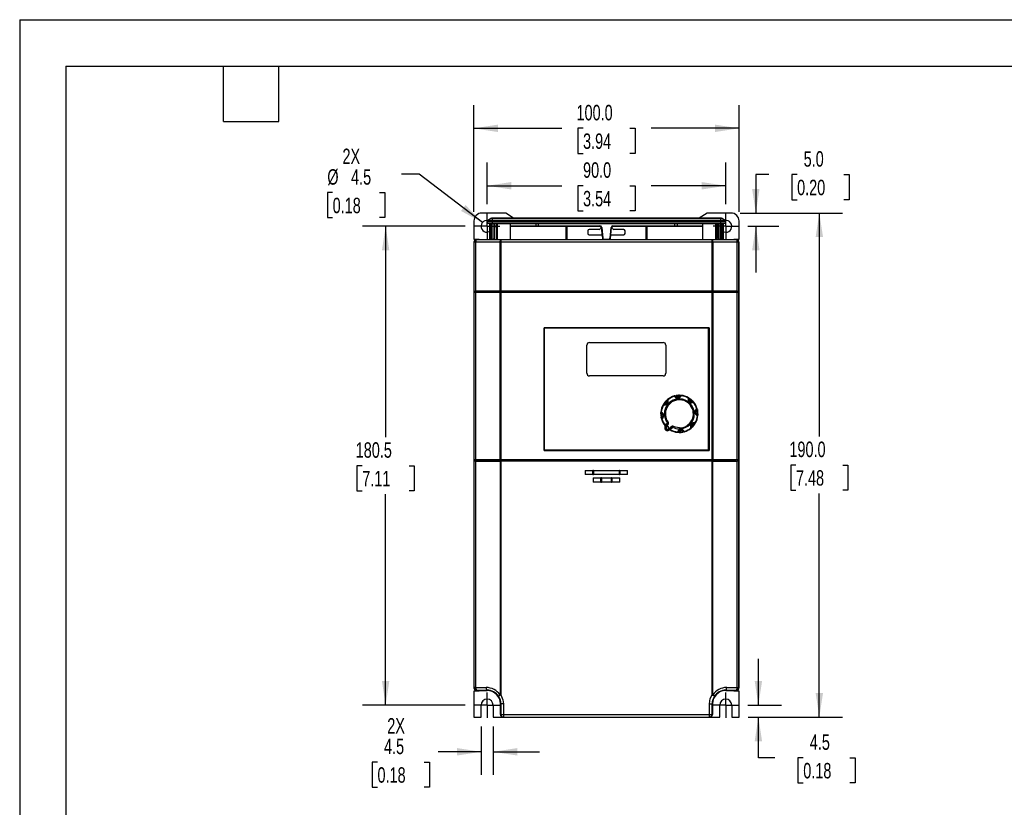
# Model space of a CAD drawing. Header units: millimetres. Extents: x 0 to 768, y 0 to 594.
# Tile 8 of 18: x 0 to 371, y 297 to 594. Entities that reach past the tile are written whole.
import ezdxf

# ---------------------------------------------------------------- set-up
doc = ezdxf.new("R2010")
doc.units = ezdxf.units.MM
doc.header["$LTSCALE"] = 2.75
doc.linetypes.add('CENTERX2', pattern=[20.32, 12.7, -2.54, 2.54, -2.54])
doc.layers.add('CENTER', color=40, linetype='CENTERX2')
doc.layers.add('DIMENSIONS', color=140, linetype='Continuous', lineweight=25)
doc.layers.add('TEXT', color=140, linetype='Continuous', lineweight=25)
doc.styles.add('SLDTEXTSTYLE0', font='TXT', dxfattribs={"width": 0.7})
doc.dimstyles.new('SLDDIMSTYLE0', dxfattribs={"dimtxt": 5.934521, "dimasz": 9.0805, "dimexe": 0, "dimexo": 0.0625, "dimgap": 1.48363, "dimtad": 0, "dimtih": 1, "dimtoh": 1, "dimdec": 1, "dimrnd": 1e-09, "dimzin": 4, "dimdsep": 46, "dimtxsty": 'SLDTEXTSTYLE0', "dimsah": 1, "dimcen": 0.09, "dimadec": 0, "dimazin": 1, "dimtfac": 1, "dimtdec": 1, "dimtofl": 0, "dimtmove": 0, "dimatfit": 3, "dimfxl": 0, "dimfrac": 2, "dimtolj": 1, "dimtzin": 12, "dimarcsym": 0})
doc.dimstyles.new('SLDDIMSTYLE1', dxfattribs={"dimtxt": 5.934521, "dimasz": 9.0805, "dimexe": 0, "dimexo": 0.0625, "dimgap": 1.48363, "dimtad": 0, "dimtih": 1, "dimtoh": 1, "dimdec": 1, "dimrnd": 1e-09, "dimzin": 12, "dimdsep": 46, "dimtxsty": 'SLDTEXTSTYLE0', "dimsah": 1, "dimcen": 0.09, "dimadec": 0, "dimazin": 3, "dimtfac": 1, "dimtdec": 1, "dimtofl": 0, "dimtmove": 0, "dimatfit": 3, "dimfxl": 0, "dimfrac": 2, "dimtolj": 1, "dimtzin": 12, "dimarcsym": 0})
doc.dimstyles.new('SLDDIMSTYLE2', dxfattribs={"dimtxt": 5.934521, "dimasz": 9.0805, "dimexe": 0, "dimexo": 0.0625, "dimgap": 1.48363, "dimtad": 0, "dimtih": 1, "dimtoh": 1, "dimdec": 1, "dimrnd": 1e-09, "dimzin": 4, "dimdsep": 46, "dimtxsty": 'SLDTEXTSTYLE0', "dimsah": 1, "dimcen": 0.09, "dimadec": 0, "dimazin": 1, "dimtfac": 1, "dimtdec": 1, "dimtmove": 0, "dimatfit": 0, "dimfxl": 0, "dimfrac": 2, "dimtolj": 1, "dimtzin": 12, "dimarcsym": 0})
doc.dimstyles.new('SLDDIMSTYLE3', dxfattribs={"dimtxt": 5.934521, "dimasz": 9.0805, "dimexe": 0, "dimexo": 0.0625, "dimgap": 1.48363, "dimtad": 0, "dimtih": 1, "dimtoh": 1, "dimdec": 1, "dimrnd": 1e-09, "dimzin": 12, "dimdsep": 46, "dimtxsty": 'SLDTEXTSTYLE0', "dimsah": 1, "dimcen": 0, "dimadec": 0, "dimazin": 3, "dimtfac": 1, "dimtdec": 1, "dimtofl": 0, "dimtmove": 0, "dimatfit": 3, "dimfxl": 0, "dimfrac": 2, "dimtolj": 1, "dimtzin": 12, "dimarcsym": 0})
doc.dimstyles.new('SLDDIMSTYLE4', dxfattribs={"dimtxt": 5.934521, "dimasz": 9.0805, "dimexe": 0, "dimexo": 0.0625, "dimgap": 1.48363, "dimtad": 0, "dimtih": 1, "dimtoh": 1, "dimdec": 1, "dimrnd": 1e-09, "dimzin": 12, "dimdsep": 46, "dimtxsty": 'SLDTEXTSTYLE0', "dimsah": 1, "dimcen": 0.09, "dimadec": 0, "dimazin": 3, "dimtfac": 1, "dimtdec": 1, "dimtmove": 0, "dimatfit": 0, "dimfxl": 0, "dimfrac": 2, "dimtolj": 1, "dimtzin": 12, "dimarcsym": 0})

# ---------------------------------------------------------------- blocks, each defined once
blk = doc.blocks.new('_D_9')
at = {"layer": 'DIMENSIONS'}
for p, q in [((176.34, 524.15), (176.34, 539.87)), ((266.34, 524.15), (266.34, 539.87)), ((176.34, 531.14), (204.48, 531.14)), ((212.52, 531.14), (210.53, 531.14)), ((210.53, 531.14), (210.53, 521.71)), ((230.15, 531.14), (232.15, 531.14)), ((232.15, 531.14), (232.15, 521.71)), ((266.34, 531.14), (238.19, 531.14)), ((210.53, 521.71), (212.52, 521.71)), ((232.15, 521.71), (230.15, 521.71))]:
    blk.add_line(p, q, dxfattribs=at)
for points in [[(176.34, 531.14), (185.42, 529.74), (185.42, 532.54)], [(266.34, 531.14), (257.26, 532.54), (257.26, 529.74)]]:
    blk.add_solid(points, dxfattribs=at)
at = {"layer": 'DIMENSIONS', "char_height": 5.821, "attachment_point": 1, "style": 'SLDTEXTSTYLE0'}
for s, insert in [('90.0', (212.52, 539.97)), ('3.54', (212.52, 529.21))]:
    blk.add_mtext(s, dxfattribs=dict(at, insert=insert))
blk = doc.blocks.new('_D_10')
at = {"layer": 'DIMENSIONS'}
for p, q in [((171.34, 521.36), (171.34, 561.52)), ((271.34, 521.36), (271.34, 561.52)), ((171.34, 552.79), (204.48, 552.79)), ((212.52, 552.79), (210.53, 552.79)), ((210.53, 552.79), (210.53, 543.36)), ((230.15, 552.79), (232.15, 552.79)), ((232.15, 552.79), (232.15, 543.36)), ((271.34, 552.79), (238.19, 552.79)), ((210.53, 543.36), (212.52, 543.36)), ((232.15, 543.36), (230.15, 543.36))]:
    blk.add_line(p, q, dxfattribs=at)
for points in [[(171.34, 552.79), (180.42, 551.39), (180.42, 554.19)], [(271.34, 552.79), (262.26, 554.19), (262.26, 551.39)]]:
    blk.add_solid(points, dxfattribs=at)
at = {"layer": 'DIMENSIONS', "char_height": 5.821, "attachment_point": 1, "style": 'SLDTEXTSTYLE0'}
for s, insert in [('100.0', (210.05, 561.62)), ('3.94', (212.52, 550.86))]:
    blk.add_mtext(s, dxfattribs=dict(at, insert=insert))
blk = doc.blocks.new('_D_11')
at = {"layer": 'DIMENSIONS'}
for p, q in [((150.67, 535.49), (144.05, 535.49)), ((174.55, 517.24), (150.67, 535.49)), ((118.06, 528.55), (116.07, 528.55)), ((116.07, 528.55), (116.07, 519.12)), ((135.7, 528.55), (137.69, 528.55)), ((137.69, 528.55), (137.69, 519.12)), ((116.07, 519.12), (118.06, 519.12)), ((137.69, 519.12), (135.7, 519.12))]:
    blk.add_line(p, q, dxfattribs=at)
blk.add_solid([(174.55, 517.24), (168.18, 523.86), (166.49, 521.64)], dxfattribs=at)
at = {"layer": 'DIMENSIONS', "char_height": 5.821, "attachment_point": 1, "style": 'SLDTEXTSTYLE0'}
for s, insert in [('2X', (121.76, 545.14)), ('%%c', (116.05, 537.38)), ('4.5', (125.01, 537.38)), ('0.18', (118.06, 526.62))]:
    blk.add_mtext(s, dxfattribs=dict(at, insert=insert))
blk = doc.blocks.new('_D_12')
at = {"layer": 'DIMENSIONS'}
for p, q in [((282.56, 535.34), (277.69, 535.34)), ((277.69, 535.34), (277.69, 520.87)), ((293.26, 535.34), (291.27, 535.34)), ((291.27, 535.34), (291.27, 525.9)), ((310.9, 535.34), (312.89, 535.34)), ((312.89, 535.34), (312.89, 525.9)), ((291.27, 525.9), (293.26, 525.9)), ((312.89, 525.9), (310.9, 525.9)), ((271.83, 520.87), (286.42, 520.87)), ((274.62, 515.87), (286.42, 515.87)), ((277.69, 515.87), (277.69, 498.41))]:
    blk.add_line(p, q, dxfattribs=at)
for points in [[(277.69, 520.87), (279.08, 529.95), (276.29, 529.95)], [(277.69, 515.87), (276.29, 506.79), (279.08, 506.79)]]:
    blk.add_solid(points, dxfattribs=at)
at = {"layer": 'DIMENSIONS', "char_height": 5.821, "attachment_point": 1, "style": 'SLDTEXTSTYLE0'}
for s, insert in [('5.0', (295.73, 544.17)), ('0.20', (293.26, 533.41))]:
    blk.add_mtext(s, dxfattribs=dict(at, insert=insert))
blk = doc.blocks.new('_D_13')
at = {"layer": 'DIMENSIONS'}
for p, q in [((168.05, 515.87), (129.31, 515.87)), ((138.05, 515.87), (138.05, 436.38)), ((129.23, 425.62), (127.24, 425.62)), ((127.24, 425.62), (127.24, 416.19)), ((146.86, 425.62), (148.86, 425.62)), ((148.86, 425.62), (148.86, 416.19)), ((127.24, 416.19), (129.23, 416.19)), ((148.86, 416.19), (146.86, 416.19)), ((138.05, 335.37), (138.05, 414.86)), ((168.05, 335.37), (129.31, 335.37))]:
    blk.add_line(p, q, dxfattribs=at)
for points in [[(138.05, 515.87), (136.65, 506.79), (139.44, 506.79)], [(138.05, 335.37), (139.44, 344.45), (136.65, 344.45)]]:
    blk.add_solid(points, dxfattribs=at)
at = {"layer": 'DIMENSIONS', "char_height": 5.821, "attachment_point": 1, "style": 'SLDTEXTSTYLE0'}
for s, insert in [('180.5', (126.76, 434.45)), ('7.11', (129.23, 423.69))]:
    blk.add_mtext(s, dxfattribs=dict(at, insert=insert))
blk = doc.blocks.new('_D_14')
at = {"layer": 'DIMENSIONS'}
for p, q in [((271.83, 520.87), (310.37, 520.87)), ((301.64, 520.87), (301.64, 436.63)), ((292.83, 425.87), (290.83, 425.87)), ((290.83, 425.87), (290.83, 416.44)), ((310.46, 425.87), (312.45, 425.87)), ((312.45, 425.87), (312.45, 416.44)), ((290.83, 416.44), (292.83, 416.44)), ((312.45, 416.44), (310.46, 416.44)), ((301.64, 330.87), (301.64, 415.11)), ((274.83, 330.87), (310.37, 330.87))]:
    blk.add_line(p, q, dxfattribs=at)
for points in [[(301.64, 520.87), (300.25, 511.79), (303.04, 511.79)], [(301.64, 330.87), (303.04, 339.95), (300.25, 339.95)]]:
    blk.add_solid(points, dxfattribs=at)
at = {"layer": 'DIMENSIONS', "char_height": 5.821, "attachment_point": 1, "style": 'SLDTEXTSTYLE0'}
for s, insert in [('190.0', (290.36, 434.7)), ('7.48', (292.83, 423.94))]:
    blk.add_mtext(s, dxfattribs=dict(at, insert=insert))
blk = doc.blocks.new('_D_15')
at = {"layer": 'DIMENSIONS'}
for p, q in [((174.09, 327.38), (174.09, 309.05)), ((178.59, 327.38), (178.59, 309.05)), ((174.09, 317.78), (157.92, 317.78)), ((178.59, 317.78), (196.05, 317.78)), ((134.97, 313.9), (132.98, 313.9)), ((132.98, 313.9), (132.98, 304.47)), ((152.6, 313.9), (154.6, 313.9)), ((154.6, 313.9), (154.6, 304.47)), ((132.98, 304.47), (134.97, 304.47)), ((154.6, 304.47), (152.6, 304.47))]:
    blk.add_line(p, q, dxfattribs=at)
for points in [[(174.09, 317.78), (165.01, 319.18), (165.01, 316.39)], [(178.59, 317.78), (187.67, 316.39), (187.67, 319.18)]]:
    blk.add_solid(points, dxfattribs=at)
at = {"layer": 'DIMENSIONS', "char_height": 5.821, "attachment_point": 1, "style": 'SLDTEXTSTYLE0'}
for s, insert in [('2X', (138.66, 330.49)), ('4.5', (137.44, 322.73)), ('0.18', (134.97, 311.97))]:
    blk.add_mtext(s, dxfattribs=dict(at, insert=insert))
blk = doc.blocks.new('_D_16')
at = {"layer": 'DIMENSIONS'}
for p, q in [((278.65, 335.37), (278.65, 352.83)), ((274.62, 335.37), (287.39, 335.37)), ((274.83, 330.87), (287.39, 330.87)), ((278.65, 315.51), (278.65, 330.87)), ((284.88, 315.51), (278.65, 315.51)), ((295.58, 315.51), (293.58, 315.51)), ((293.58, 315.51), (293.58, 306.08)), ((313.21, 315.51), (315.2, 315.51)), ((315.2, 315.51), (315.2, 306.08)), ((293.58, 306.08), (295.58, 306.08)), ((315.2, 306.08), (313.21, 306.08))]:
    blk.add_line(p, q, dxfattribs=at)
for points in [[(278.65, 335.37), (280.05, 344.45), (277.26, 344.45)], [(278.65, 330.87), (277.26, 321.79), (280.05, 321.79)]]:
    blk.add_solid(points, dxfattribs=at)
at = {"layer": 'DIMENSIONS', "char_height": 5.821, "attachment_point": 1, "style": 'SLDTEXTSTYLE0'}
for s, insert in [('4.5', (298.05, 324.35)), ('0.18', (295.58, 313.59))]:
    blk.add_mtext(s, dxfattribs=dict(at, insert=insert))
blk = doc.blocks.new('SW_CENTERMARKSYMBOL_0')
at = {"layer": 'CENTER', "color": 0}
for p, q in [((0, 2.54), (0, 4.79)), ((-2.54, 0), (-4.79, 0)), ((0, 0), (-2.54, 0)), ((0, 0), (0, 2.54)), ((0, 0), (0, -2.54)), ((0, 0), (2.54, 0)), ((2.54, 0), (4.79, 0)), ((0, -2.54), (0, -4.79))]:
    blk.add_line(p, q, dxfattribs=at)
blk = doc.blocks.new('SW_CENTERMARKSYMBOL_1')
at = {"layer": 'CENTER', "color": 0}
for p, q in [((0, 2.54), (0, 4.79)), ((-2.54, 0), (-4.79, 0)), ((0, 0), (-2.54, 0)), ((0, 0), (0, 2.54)), ((0, 0), (0, -2.54)), ((0, 0), (2.54, 0)), ((2.54, 0), (4.79, 0)), ((0, -2.54), (0, -4.79))]:
    blk.add_line(p, q, dxfattribs=at)
blk = doc.blocks.new('SW_CENTERMARKSYMBOL_2')
at = {"layer": 'CENTER', "color": 0}
for p, q in [((0, 2.54), (0, 4.79)), ((-2.54, 0), (-4.79, 0)), ((0, 0), (-2.54, 0)), ((0, 0), (0, 2.54)), ((0, 0), (0, -2.54)), ((0, 0), (2.54, 0)), ((2.54, 0), (4.79, 0)), ((0, -2.54), (0, -4.79))]:
    blk.add_line(p, q, dxfattribs=at)
blk = doc.blocks.new('SW_CENTERMARKSYMBOL_3')
at = {"layer": 'CENTER', "color": 0}
for p, q in [((0, 2.54), (0, 4.79)), ((-2.54, 0), (-4.79, 0)), ((0, 0), (-2.54, 0)), ((0, 0), (0, 2.54)), ((0, 0), (0, -2.54)), ((0, 0), (2.54, 0)), ((2.54, 0), (4.79, 0)), ((0, -2.54), (0, -4.79))]:
    blk.add_line(p, q, dxfattribs=at)

msp = doc.modelspace()

# ---------------------------------------------------------------- linework, layer by layer
at = {"color": 7, "linetype": 'Continuous'}
for q in [(0.01, 0.01), (768.36, 593.73)]:
    msp.add_line((0.01, 593.73), q, dxfattribs=at)
for p, q in [((183.34, 520.87), (174.34, 520.87)), ((186.34, 518.87), (183.34, 520.87)), ((259.34, 520.87), (256.34, 518.87)), ((268.34, 520.87), (259.34, 520.87)), ((171.34, 517.87), (171.34, 511.07)), ((176.34, 517.6), (176.34, 516.87)), ((178.34, 517.6), (176.34, 517.6)), ((178.34, 516.87), (176.34, 516.87)), ((177.71, 518.79), (176.56, 518.02)), ((178.34, 518.02), (176.56, 518.02)), ((177.34, 511.87), (177.34, 516.87)), ((177.54, 511.87), (177.54, 516.87)), ((178.34, 518.79), (177.71, 518.79)), ((177.94, 516.87), (177.94, 511.87)), ((178.34, 518.87), (177.99, 518.87)), ((178.14, 516.87), (178.14, 511.87)), ((178.34, 518.79), (178.34, 518.87)), ((264.34, 518.87), (178.34, 518.87)), ((178.34, 518.02), (178.34, 518.79)), ((178.34, 518.79), (264.34, 518.79)), ((178.34, 517.6), (178.34, 518.02)), ((178.34, 518.02), (264.34, 518.02)), ((178.34, 516.87), (178.34, 517.6)), ((178.34, 517.6), (264.34, 517.6)), ((178.34, 516.87), (264.34, 516.87)), ((178.94, 511.37), (178.94, 516.87)), ((179.14, 511.37), (179.14, 516.87)), ((179.74, 516.87), (179.74, 510.87)), ((180.14, 516.87), (180.14, 510.87)), ((185.14, 510.87), (185.14, 516.87)), ((194.64, 516.87), (194.64, 516.07)), ((195.64, 516.87), (195.64, 516.07)), ((247.04, 516.87), (247.04, 516.07)), ((248.04, 516.87), (248.04, 516.07)), ((257.54, 516.87), (257.54, 510.87)), ((262.54, 510.87), (262.54, 516.87)), ((262.94, 516.87), (262.94, 510.87)), ((263.54, 516.87), (263.54, 511.37)), ((263.74, 516.87), (263.74, 511.37)), ((264.34, 518.79), (264.34, 518.87)), ((264.68, 518.87), (264.34, 518.87)), ((264.34, 518.79), (264.34, 518.02)), ((264.96, 518.79), (264.34, 518.79)), ((266.11, 518.02), (264.34, 518.02)), ((264.34, 518.02), (264.34, 517.6)), ((264.34, 517.6), (264.34, 516.87)), ((266.34, 517.6), (264.34, 517.6)), ((266.34, 516.87), (264.34, 516.87)), ((264.54, 511.87), (264.54, 516.87)), ((264.74, 511.87), (264.74, 516.87)), ((266.11, 518.02), (264.96, 518.79)), ((265.14, 516.87), (265.14, 511.87)), ((265.34, 516.87), (265.34, 511.87)), ((266.34, 516.87), (266.34, 517.6)), ((271.34, 511.07), (271.34, 517.87)), ((179.14, 516.07), (179.74, 516.07)), ((179.14, 515.87), (179.74, 515.87)), ((185.14, 516.07), (194.64, 516.07)), ((185.14, 515.87), (194.84, 515.87)), ((194.64, 516.07), (195.64, 516.07)), ((194.84, 515.87), (195.64, 515.87)), ((195.64, 516.07), (218.88, 516.07)), ((195.64, 516.07), (195.64, 515.87)), ((195.64, 515.87), (218.88, 515.87)), ((206.14, 510.87), (206.14, 515.87)), ((206.34, 515.87), (206.34, 510.87)), ((206.54, 510.87), (206.54, 515.87)), ((214.34, 514.17), (214.34, 513.17)), ((218.53, 514.67), (214.84, 514.67)), ((214.84, 512.67), (219.66, 512.67)), ((218.88, 515.87), (218.88, 516.07)), ((219.31, 515.63), (218.97, 514.95)), ((219.58, 515.44), (219.38, 515.42)), ((219.38, 515.42), (219.79, 511.32)), ((219.58, 515.44), (219.99, 511.34)), ((222.68, 511.34), (223.09, 515.44)), ((222.88, 511.32), (223.29, 515.42)), ((223.02, 512.67), (227.84, 512.67)), ((223.09, 515.44), (223.29, 515.42)), ((223.7, 514.95), (223.36, 515.63)), ((223.79, 516.07), (223.79, 515.87)), ((223.79, 516.07), (247.04, 516.07)), ((223.79, 515.87), (247.04, 515.87)), ((227.84, 514.67), (224.14, 514.67)), ((228.34, 513.17), (228.34, 514.17)), ((236.14, 515.87), (236.14, 510.87)), ((236.34, 510.87), (236.34, 515.87)), ((236.54, 515.87), (236.54, 510.87)), ((247.04, 516.07), (248.04, 516.07)), ((247.04, 516.07), (247.04, 515.87)), ((247.04, 515.87), (247.84, 515.87)), ((247.84, 515.87), (257.54, 515.87)), ((248.04, 516.07), (257.54, 516.07)), ((262.94, 516.07), (263.54, 516.07)), ((262.94, 515.87), (263.54, 515.87)), ((171.34, 511.07), (173.34, 511.07)), ((171.46, 509.87), (171.34, 509.87)), ((171.34, 509.87), (171.34, 491.37)), ((171.34, 509.87), (171.34, 341.87)), ((172, 509.87), (171.46, 509.87)), ((171.46, 491.37), (171.46, 509.87)), ((181.2, 509.87), (172, 509.87)), ((172, 509.87), (172, 491.37)), ((172.34, 510.87), (172.46, 510.87)), ((172.34, 510.87), (172.34, 510.87)), ((172.46, 510.87), (176.71, 510.87)), ((173.34, 511.07), (173.34, 510.87)), ((176.71, 510.87), (181.47, 510.87)), ((176.8, 510.87), (181.47, 510.87)), ((177.34, 511.87), (177.54, 511.87)), ((177.34, 511.07), (177.34, 511.87)), ((177.54, 511.87), (177.94, 511.87)), ((177.54, 510.87), (177.54, 511.87)), ((177.94, 511.87), (178.14, 511.87)), ((177.94, 511.87), (177.94, 510.87)), ((178.14, 511.87), (178.14, 511.07)), ((178.14, 511.07), (178.64, 511.07)), ((178.64, 511.07), (178.64, 510.87)), ((178.94, 511.37), (179.14, 511.37)), ((181.47, 509.87), (181.2, 509.87)), ((181.2, 491.37), (181.2, 509.87)), ((181.47, 510.87), (261.2, 510.87)), ((261.2, 509.87), (181.47, 509.87)), ((181.47, 509.87), (181.47, 491.37)), ((219.99, 511.34), (219.79, 511.32)), ((220.29, 511.07), (222.38, 511.07)), ((220.29, 511.07), (220.29, 510.87)), ((222.38, 511.07), (222.38, 510.87)), ((222.68, 511.34), (222.88, 511.32)), ((261.2, 510.87), (266.05, 510.87)), ((261.2, 510.87), (265.96, 510.87)), ((261.2, 491.37), (261.2, 509.87)), ((261.47, 509.87), (261.2, 509.87)), ((261.47, 509.87), (261.47, 491.37)), ((270.67, 509.87), (261.47, 509.87)), ((263.54, 511.37), (263.74, 511.37)), ((264.04, 511.07), (264.54, 511.07)), ((264.04, 511.07), (264.04, 510.87)), ((264.54, 511.87), (264.74, 511.87)), ((264.54, 511.07), (264.54, 511.87)), ((265.14, 511.87), (264.74, 511.87)), ((264.74, 510.87), (264.74, 511.87)), ((265.34, 511.87), (265.14, 511.87)), ((265.14, 511.87), (265.14, 510.87)), ((265.34, 511.87), (265.34, 511.07)), ((266.05, 510.87), (270.21, 510.87)), ((269.34, 511.07), (271.34, 511.07)), ((269.34, 510.87), (269.34, 511.07)), ((270.21, 510.87), (270.33, 510.87)), ((270.33, 510.87), (270.34, 510.87)), ((270.67, 491.37), (270.67, 509.87)), ((271.21, 509.87), (270.67, 509.87)), ((271.21, 509.87), (271.21, 491.37)), ((271.33, 509.87), (271.21, 509.87)), ((271.33, 491.37), (271.33, 509.87)), ((271.34, 341.87), (271.34, 509.87)), ((171.46, 491.37), (171.34, 491.37)), ((171.34, 490.87), (171.34, 427.78)), ((171.46, 490.87), (171.34, 490.87)), ((171.46, 491.37), (172, 491.37)), ((171.46, 427.9), (171.46, 490.87)), ((172, 490.87), (171.46, 490.87)), ((171.84, 491.37), (171.84, 490.87)), ((181.2, 491.37), (172, 491.37)), ((172, 490.87), (172, 427.91)), ((181.2, 490.87), (172, 490.87)), ((181.2, 491.37), (181.47, 491.37)), ((181.2, 427.94), (181.2, 490.87)), ((181.47, 490.87), (181.2, 490.87)), ((181.4, 490.87), (181.4, 491.37)), ((261.2, 491.37), (181.47, 491.37)), ((181.47, 490.87), (181.47, 427.94)), ((261.2, 490.87), (181.47, 490.87)), ((261.2, 491.37), (261.47, 491.37)), ((261.2, 427.94), (261.2, 490.87)), ((261.47, 490.87), (261.2, 490.87)), ((261.27, 491.37), (261.27, 490.87)), ((270.67, 491.37), (261.47, 491.37)), ((261.47, 490.87), (261.47, 427.94)), ((270.67, 490.87), (261.47, 490.87)), ((270.67, 491.37), (271.21, 491.37)), ((270.67, 427.91), (270.67, 490.87)), ((271.21, 490.87), (270.67, 490.87)), ((270.84, 490.87), (270.84, 491.37)), ((271.33, 491.37), (271.21, 491.37)), ((271.21, 490.87), (271.21, 427.9)), ((271.33, 490.87), (271.21, 490.87)), ((271.33, 427.78), (271.33, 490.87)), ((197.83, 477.58), (260.04, 477.58)), ((197.83, 431.37), (197.83, 477.58)), ((197.84, 477.57), (197.83, 477.58)), ((197.84, 477.57), (197.84, 431.57)), ((259.84, 477.57), (197.84, 477.57)), ((260.04, 477.57), (259.84, 477.57)), ((259.84, 431.57), (259.84, 477.57)), ((260.04, 477.58), (260.04, 431.37)), ((260.04, 477.57), (260.04, 477.58)), ((260.04, 431.37), (260.04, 477.57)), ((214.94, 472.07), (242.74, 472.07)), ((213.94, 460.47), (213.94, 471.07)), ((243.74, 471.07), (243.74, 460.47)), ((242.74, 459.47), (214.94, 459.47)), ((244.33, 450.19), (244.29, 450.29)), ((244.3, 450.27), (244.33, 450.22)), ((247.25, 451.83), (247.31, 451.74)), ((247.28, 451.76), (247.26, 451.81)), ((248.23, 451.44), (248.23, 451.14)), ((248.84, 450.46), (248.84, 450.82)), ((249.2, 451.91), (249.24, 452.01)), ((249.24, 451.99), (249.22, 451.93)), ((252.39, 450.93), (252.42, 450.98)), ((252.42, 451), (252.4, 450.9)), ((253.34, 449.83), (253.34, 449.53)), ((253.94, 449.71), (253.89, 449.68)), ((243, 448.76), (243.11, 448.74)), ((243.08, 448.73), (243.02, 448.75)), ((255.5, 446.76), (255.41, 446.7)), ((255.42, 446.73), (255.48, 446.75)), ((241.84, 445.17), (242.14, 445.17)), ((242.1, 445.53), (242, 445.58)), ((242.02, 445.57), (242.08, 445.56)), ((242.14, 445.52), (242.51, 445.33)), ((242.17, 443.59), (242.26, 443.65)), ((242.25, 443.62), (242.19, 443.59)), ((255.6, 444.79), (255.59, 444.78)), ((243.34, 439.81), (243.64, 439.81)), ((243.62, 440.51), (244.16, 441.15)), ((243.92, 440.08), (243.83, 440.14)), ((244.39, 440.96), (243.84, 440.3)), ((244.34, 439.21), (244.34, 439.31)), ((244.75, 439.53), (244.84, 439.48)), ((244.91, 439.41), (245.46, 440.06)), ((245.69, 439.87), (245.15, 439.22)), ((248.47, 438.43), (248.43, 438.34)), ((248.43, 438.36), (248.45, 438.41)), ((248.84, 439.88), (248.84, 439.53)), ((248.84, 438.17), (248.84, 438.47)), ((250.09, 438.96), (250.34, 438.64)), ((250.39, 438.58), (250.41, 438.53)), ((253.5, 440.67), (253.2, 440.67)), ((253.34, 440.15), (253.38, 440.05)), ((253.37, 440.07), (253.34, 440.12)), ((254.67, 441.58), (254.56, 441.6)), ((254.59, 441.61), (254.65, 441.59)), ((260.04, 431.37), (197.83, 431.37)), ((197.83, 431.37), (197.84, 431.37)), ((197.84, 431.57), (197.84, 431.37)), ((197.84, 431.57), (259.84, 431.57)), ((197.84, 431.37), (260.04, 431.37)), ((260.04, 431.37), (260.04, 431.37)), ((171.34, 427.78), (171.46, 427.9)), ((171.84, 427.78), (171.34, 427.78)), ((171.34, 427.37), (171.46, 427.37)), ((171.34, 427.17), (171.34, 387.37)), ((171.46, 341.99), (171.46, 427.37)), ((172, 427.37), (171.46, 427.37)), ((171.84, 427.87), (171.84, 427.37)), ((172.38, 427.87), (171.84, 427.87)), ((172, 427.37), (172, 341.99)), ((172, 427.37), (181.2, 427.37)), ((172.38, 427.37), (172.38, 427.87)), ((181.27, 427.87), (172.38, 427.87)), ((172.43, 427.87), (172.46, 427.9)), ((172.46, 427.87), (172.46, 427.9)), ((172.46, 427.87), (181.16, 427.87)), ((181.2, 427.94), (181.47, 427.94)), ((181.47, 427.37), (181.2, 427.37)), ((181.27, 427.37), (181.27, 427.87)), ((181.54, 427.87), (181.27, 427.87)), ((181.45, 427.93), (261.22, 427.93)), ((181.45, 427.87), (181.45, 427.93)), ((181.47, 427.94), (261.2, 427.94)), ((181.47, 427.37), (181.47, 339.26)), ((261.2, 427.37), (181.47, 427.37)), ((181.54, 427.37), (181.54, 427.87)), ((181.54, 427.87), (261.13, 427.87)), ((261.13, 427.87), (261.13, 427.37)), ((261.4, 427.87), (261.13, 427.87)), ((261.2, 427.94), (261.47, 427.94)), ((261.2, 339.26), (261.2, 427.37)), ((261.2, 427.37), (261.47, 427.37)), ((261.22, 427.87), (261.22, 427.93)), ((261.4, 427.37), (261.4, 427.87)), ((270.29, 427.87), (261.4, 427.87)), ((261.47, 427.37), (270.67, 427.37)), ((261.51, 427.87), (270.21, 427.87)), ((270.21, 427.9), (270.24, 427.87)), ((270.21, 427.87), (270.21, 427.9)), ((270.29, 427.37), (270.29, 427.87)), ((270.84, 427.87), (270.29, 427.87)), ((270.67, 341.99), (270.67, 427.37)), ((271.21, 427.37), (270.67, 427.37)), ((270.84, 427.37), (270.84, 427.87)), ((271.33, 427.78), (270.84, 427.78)), ((271.21, 427.9), (271.33, 427.78)), ((271.21, 427.37), (271.21, 341.99)), ((271.21, 427.37), (271.33, 427.37)), ((271.33, 387.37), (271.33, 427.17)), ((213.34, 423.87), (213.34, 422.27)), ((213.34, 423.87), (216.25, 423.87)), ((216.25, 422.27), (216.25, 423.87)), ((216.42, 423.87), (216.25, 423.87)), ((216.42, 423.87), (216.42, 422.27)), ((216.42, 423.87), (226.25, 423.87)), ((226.25, 422.27), (226.25, 423.87)), ((226.42, 423.87), (226.25, 423.87)), ((226.42, 423.87), (226.42, 422.27)), ((226.42, 423.87), (229.34, 423.87)), ((229.34, 422.27), (229.34, 423.87)), ((216.25, 422.27), (213.34, 422.27)), ((216.25, 422.27), (216.42, 422.27)), ((216.34, 421.07), (216.34, 419.47)), ((216.34, 421.07), (219.25, 421.07)), ((226.25, 422.27), (216.42, 422.27)), ((219.25, 419.47), (219.25, 421.07)), ((219.42, 421.07), (219.25, 421.07)), ((219.42, 421.07), (219.42, 419.47)), ((219.42, 421.07), (223.25, 421.07)), ((223.25, 419.47), (223.25, 421.07)), ((223.42, 421.07), (223.25, 421.07)), ((223.42, 421.07), (223.42, 419.47)), ((223.42, 421.07), (226.34, 421.07)), ((226.25, 422.27), (226.42, 422.27)), ((226.34, 419.47), (226.34, 421.07)), ((229.34, 422.27), (226.42, 422.27)), ((219.25, 419.47), (216.34, 419.47)), ((219.25, 419.47), (219.42, 419.47)), ((223.25, 419.47), (219.42, 419.47)), ((223.25, 419.47), (223.42, 419.47)), ((226.34, 419.47), (223.42, 419.47)), ((171.34, 387.37), (171.41, 387.37)), ((171.41, 385.77), (171.41, 387.37)), ((271.26, 387.37), (271.33, 387.37)), ((271.26, 387.37), (271.26, 385.77)), ((171.34, 385.77), (171.34, 383.77)), ((171.41, 385.77), (171.34, 385.77)), ((171.34, 383.77), (171.41, 383.77)), ((171.41, 382.17), (171.41, 383.77)), ((271.33, 385.77), (271.26, 385.77)), ((271.26, 383.77), (271.33, 383.77)), ((271.26, 383.77), (271.26, 382.17)), ((271.33, 383.77), (271.33, 385.77)), ((171.34, 382.17), (171.34, 380.17)), ((171.41, 382.17), (171.34, 382.17)), ((171.34, 380.17), (171.41, 380.17)), ((171.41, 378.57), (171.41, 380.17)), ((271.33, 382.17), (271.26, 382.17)), ((271.26, 380.17), (271.33, 380.17)), ((271.26, 380.17), (271.26, 378.57)), ((271.33, 380.17), (271.33, 382.17)), ((171.34, 378.57), (171.34, 376.57)), ((171.41, 378.57), (171.34, 378.57)), ((171.34, 376.57), (171.41, 376.57)), ((171.41, 374.97), (171.41, 376.57)), ((271.33, 378.57), (271.26, 378.57)), ((271.26, 376.57), (271.33, 376.57)), ((271.26, 376.57), (271.26, 374.97)), ((271.33, 376.57), (271.33, 378.57)), ((171.34, 374.97), (171.34, 341.88)), ((171.41, 374.97), (171.34, 374.97)), ((271.33, 374.97), (271.26, 374.97)), ((271.33, 341.88), (271.33, 374.97)), ((171.34, 341.88), (171.46, 341.99)), ((171.46, 341.99), (172, 341.99)), ((266.71, 342.01), (270.67, 341.99)), ((271.21, 341.99), (271.33, 341.88)), ((171.34, 340.67), (171.34, 330.87)), ((173.34, 340.67), (171.34, 340.67)), ((172.34, 340.88), (172.46, 340.99)), ((172.34, 340.88), (172.46, 340.99)), ((176.34, 340.88), (172.34, 340.88)), ((172.34, 340.87), (176.34, 340.87)), ((172.46, 340.99), (176.34, 341.01)), ((173.34, 340.87), (173.34, 340.67)), ((176.34, 340.88), (176.34, 341.01)), ((181.2, 339.26), (181.47, 339.26)), ((261.2, 339.26), (261.47, 339.26)), ((270.33, 340.88), (266.34, 340.88)), ((266.34, 340.87), (270.34, 340.87)), ((269.34, 340.67), (269.34, 340.87)), ((271.34, 340.67), (269.34, 340.67)), ((270.21, 340.99), (270.33, 340.88)), ((271.34, 330.87), (271.34, 340.67)), ((174.09, 330.87), (174.09, 335.37)), ((178.59, 335.37), (178.59, 330.87)), ((181.34, 335.87), (181.49, 335.87)), ((181.34, 331.87), (181.34, 335.87)), ((181.34, 335.87), (181.34, 331.87)), ((182.49, 335.87), (181.49, 335.87)), ((181.49, 335.87), (181.49, 331.87)), ((182.49, 335.87), (182.49, 331.87)), ((260.18, 335.87), (261.18, 335.87)), ((260.18, 331.87), (260.18, 335.87)), ((261.18, 331.87), (261.18, 335.87)), ((261.33, 335.87), (261.18, 335.87)), ((261.33, 335.87), (261.33, 331.87)), ((261.34, 331.87), (261.34, 335.87)), ((264.09, 330.87), (264.09, 335.37)), ((268.59, 335.37), (268.59, 330.87)), ((171.34, 330.87), (174.09, 330.87)), ((178.59, 330.87), (182.34, 330.87)), ((181.49, 331.87), (181.34, 331.87)), ((181.49, 331.87), (182.49, 331.87)), ((182.49, 330.87), (182.34, 330.87)), ((182.34, 330.87), (182.34, 330.87)), ((182.49, 331.87), (260.18, 331.87)), ((182.49, 331.87), (182.49, 330.87)), ((182.49, 330.87), (260.18, 330.87)), ((260.18, 331.87), (261.18, 331.87)), ((260.18, 330.87), (260.18, 331.87)), ((260.33, 330.87), (260.18, 330.87)), ((260.33, 330.87), (260.34, 330.87)), ((260.34, 330.87), (264.09, 330.87)), ((261.33, 331.87), (261.18, 331.87)), ((268.59, 330.87), (271.34, 330.87))]:
    msp.add_line(p, q)
at = {"flags": 128}
for points in [[(177.34, 513.86), (177, 513.72), (176.34, 513.62)], [(179.15, 515.87), (179.14, 515.87), (179.14, 515.86)], [(265.34, 513.86), (265.67, 513.72), (266.34, 513.62)], [(172.46, 510.87), (172.28, 510.8), (172.13, 510.58), (172.04, 510.25), (172, 509.87)], [(181.2, 509.87), (181.2, 509.88), (181.2, 509.88)], [(181.47, 510.87), (181.47, 510.8), (181.47, 510.58), (181.47, 510.25), (181.47, 509.87)], [(261.2, 509.87), (261.2, 510.25), (261.2, 510.58), (261.2, 510.8), (261.2, 510.87)], [(270.67, 509.87), (270.66, 510.07), (270.64, 510.25), (270.59, 510.43), (270.54, 510.58), (270.47, 510.7), (270.39, 510.8), (270.3, 510.85), (270.21, 510.87)], [(243.33, 448.99), (243.75, 449.53), (244.12, 449.93)], [(243.91, 450.15), (244.1, 450.33), (244.24, 450.45)], [(243.91, 450.15), (243.93, 450.13), (243.97, 450.08), (244.04, 450.01), (244.12, 449.93)], [(244.33, 450.19), (244.33, 450.18), (244.35, 450.15)], [(247.06, 451.92), (247.02, 451.92), (246.91, 451.9)], [(247.14, 451.9), (247.08, 451.92), (247.06, 451.92)], [(247.15, 451.96), (247.33, 452.01), (247.58, 452.06)], [(247.33, 451.7), (247.31, 451.74), (247.31, 451.74)], [(247.58, 452.06), (247.59, 452.04), (247.6, 451.97), (247.62, 451.88), (247.64, 451.76)], [(247.64, 451.76), (248.33, 451.85), (248.87, 451.87)], [(248.23, 451.44), (248.26, 451.45), (248.29, 451.45)], [(248.87, 452.17), (248.87, 452.15), (248.87, 452.08), (248.87, 451.99), (248.87, 451.87)], [(248.87, 452.17), (249.13, 452.17), (249.32, 452.15)], [(249.2, 451.9), (249.19, 451.9), (249.19, 451.87)], [(252.36, 451.2), (252.33, 451.23), (252.3, 451.25)], [(252.4, 451.13), (252.37, 451.18), (252.36, 451.2)], [(252.39, 450.86), (252.4, 450.89), (252.4, 450.89)], [(252.44, 451.17), (252.6, 451.07), (252.82, 450.93)], [(252.82, 450.93), (252.81, 450.91), (252.77, 450.85), (252.72, 450.77), (252.65, 450.68)], [(252.65, 450.68), (252.93, 450.47), (253.15, 450.3)], [(252.89, 450), (253.12, 449.87), (253.34, 449.83)], [(253.15, 450.3), (253.4, 450.07), (253.6, 449.88)], [(253.34, 449.83), (253.48, 449.85), (253.6, 449.88)], [(253.81, 450.1), (253.79, 450.08), (253.75, 450.03), (253.68, 449.97), (253.6, 449.88)], [(253.81, 450.1), (253.99, 449.91), (254.12, 449.77)], [(253.85, 449.68), (253.84, 449.67), (253.82, 449.66)], [(254.21, 449.65), (254.23, 449.63), (254.24, 449.61)], [(242.81, 448.69), (242.78, 448.66), (242.76, 448.63)], [(242.88, 448.74), (242.82, 448.7), (242.81, 448.69)], [(242.84, 448.78), (242.94, 448.94), (243.08, 449.16)], [(243.08, 449.16), (243.1, 449.14), (243.15, 449.11), (243.23, 449.05), (243.33, 448.99)], [(243.15, 448.72), (243.12, 448.74), (243.11, 448.74)], [(252.24, 449.22), (252.72, 448.77), (253.05, 448.37)], [(255.37, 446.68), (255.4, 446.69), (255.4, 446.7)], [(255.72, 446.42), (255.7, 446.42), (255.64, 446.41), (255.54, 446.39), (255.43, 446.37)], [(255.43, 446.37), (255.52, 445.68), (255.54, 445.14)], [(255.57, 446.86), (255.58, 446.92), (255.59, 446.94)], [(255.59, 446.94), (255.59, 446.98), (255.58, 447.02)], [(255.63, 446.86), (255.67, 446.68), (255.72, 446.42)], [(241.84, 445.21), (241.84, 445.47), (241.85, 445.66)], [(241.84, 445.21), (241.86, 445.21), (241.92, 445.21), (242.02, 445.21), (242.14, 445.21)], [(241.95, 443.92), (241.97, 443.92), (242.03, 443.94), (242.13, 443.95), (242.24, 443.97)], [(242.04, 443.48), (242, 443.67), (241.95, 443.92)], [(242.1, 445.53), (242.11, 445.53), (242.14, 445.52)], [(242.14, 445.17), (242.14, 445.19), (242.14, 445.21)], [(242.24, 443.97), (242.16, 444.64), (242.14, 445.17)], [(242.3, 443.66), (242.27, 443.65), (242.27, 443.65)], [(255.57, 444.81), (255.56, 444.81), (255.53, 444.82)], [(255.84, 445.14), (255.81, 445.14), (255.75, 445.14), (255.65, 445.14), (255.54, 445.14)], [(255.57, 444.81), (255.64, 444.79), (255.7, 444.75)], [(255.84, 445.14), (255.83, 444.88), (255.82, 444.69)], [(243.54, 440.82), (243.55, 440.83), (243.56, 440.84)], [(243.56, 440.84), (244.01, 441.37), (244.34, 441.76)], [(243.64, 439.81), (243.71, 440.12), (243.84, 440.3)], [(244.16, 441.15), (244.18, 441.13), (244.24, 441.08), (244.31, 441.02), (244.39, 440.96)], [(244.22, 441.23), (244.2, 441.19), (244.17, 441.13)], [(244.34, 441.76), (244.4, 441.8), (244.47, 441.86), (244.54, 441.91), (244.62, 441.97)], [(244.8, 439.42), (244.57, 439.26), (244.34, 439.21)], [(245.07, 439.1), (245.03, 439.09), (244.96, 439.01)], [(245.46, 440.06), (245.55, 439.98), (245.63, 439.91), (245.67, 439.88)], [(245.49, 439.22), (245.48, 439.21), (245.47, 439.2)], [(246.25, 440.15), (245.84, 439.65), (245.49, 439.22)], [(245.67, 439.88), (245.72, 439.91), (245.76, 439.94)], [(245.67, 439.88), (245.67, 439.88), (245.69, 439.87)], [(248.84, 439.88), (247.36, 440.09), (246.41, 440.47)], [(248.48, 438.44), (248.48, 438.45), (248.49, 438.48)], [(248.8, 438.17), (248.8, 438.19), (248.8, 438.26), (248.8, 438.36), (248.8, 438.47)], [(248.84, 438.47), (248.82, 438.47), (248.8, 438.47)], [(250.03, 438.58), (249.36, 438.49), (248.84, 438.47)], [(250.09, 438.28), (250.08, 438.31), (250.07, 438.37), (250.05, 438.47), (250.03, 438.58)], [(250.53, 438.38), (250.34, 438.34), (250.09, 438.28)], [(250.34, 438.64), (250.36, 438.61), (250.36, 438.6)], [(250.44, 438.49), (250.4, 438.54), (250.36, 438.6)], [(250.53, 438.44), (250.59, 438.42), (250.63, 438.42)], [(250.63, 438.42), (250.65, 438.42), (250.76, 438.44)], [(253.34, 440.16), (253.34, 440.16), (253.32, 440.19)], [(253.76, 440.2), (253.57, 440.02), (253.43, 439.89)], [(253.66, 441.12), (253.53, 440.88), (253.5, 440.67)], [(253.5, 440.67), (253.51, 440.52), (253.55, 440.41)], [(254.34, 441.36), (253.92, 440.81), (253.55, 440.41)], [(253.76, 440.2), (253.74, 440.21), (253.7, 440.26), (253.63, 440.33), (253.55, 440.41)], [(254.59, 441.19), (254.57, 441.2), (254.52, 441.24), (254.44, 441.29), (254.34, 441.36)], [(254.52, 441.62), (254.55, 441.61), (254.56, 441.6)], [(254.83, 441.56), (254.73, 441.4), (254.59, 441.19)], [(254.79, 441.61), (254.85, 441.64), (254.86, 441.65)], [(248.8, 438.17), (248.54, 438.18), (248.35, 438.19)], [(172, 427.91), (176.54, 427.92), (181.2, 427.94)], [(172.46, 427.9), (174.65, 427.91), (176.89, 427.91), (181.45, 427.93)], [(181.2, 427.37), (181.2, 378.03), (181.2, 339.26)], [(261.22, 427.93), (263.55, 427.92), (265.83, 427.91), (270.21, 427.9)], [(261.47, 427.94), (266.13, 427.92), (270.67, 427.91)], [(261.47, 339.26), (261.47, 388.6), (261.47, 427.37)], [(172, 341.99), (174.2, 342), (175.96, 342.01)], [(172, 341.99), (172.04, 341.61), (172.14, 341.29), (172.28, 341.07), (172.46, 340.99)], [(175.96, 342.01), (175.99, 341.63), (176.07, 341.3), (176.19, 341.09), (176.34, 341.01)], [(266.34, 341.01), (266.48, 341.09), (266.6, 341.3), (266.68, 341.63), (266.71, 342.01)], [(270.21, 340.99), (270.39, 341.07), (270.54, 341.29), (270.63, 341.61), (270.67, 341.99)], [(270.67, 341.99), (270.89, 341.99), (271.07, 341.99), (271.18, 341.99), (271.21, 341.99)], [(181.47, 339.26), (181.16, 339.05), (180.89, 338.87), (180.7, 338.75), (180.64, 338.71)], [(180.64, 338.71), (181.27, 337.35), (181.49, 335.87)], [(181.47, 339.26), (182.29, 337.43), (182.49, 335.87)], [(260.18, 335.87), (260.51, 337.84), (261.2, 339.26)], [(262.03, 338.71), (261.97, 338.75), (261.79, 338.87), (261.52, 339.05), (261.2, 339.26)], [(266.34, 341.01), (266.34, 340.93), (266.34, 340.88)], [(266.34, 341.01), (268.53, 341), (270.21, 340.99)]]:
    msp.add_lwpolyline(points, dxfattribs=at)
for centre, radius, start, end in [((174.34, 517.87), 3, 90, 180), ((268.34, 517.87), 3, 0, 90), ((176.34, 515.87), 2.25, 81.3874, 270), ((176.84, 517.6), 0.5, 123.6901, 180), ((177.99, 518.37), 0.5, 90, 123.6901), ((264.68, 518.37), 0.5, 56.3099, 90), ((266.34, 515.87), 2.25, 270, 98.6126), ((265.84, 517.6), 0.5, 0, 56.3099), ((179.64, 515.37), 0.5, 90, 180), ((194.84, 516.07), 0.2, 180, 270), ((214.84, 514.17), 0.5, 90, 180), ((214.84, 513.17), 0.5, 180, 270), ((218.53, 515.17), 0.5, 270, 333.4349), ((218.88, 515.37), 0.7, 5.6987, 90.0119), ((218.88, 515.37), 0.5, 5.7106, 90), ((223.79, 515.37), 0.7, 89.9881, 174.3013), ((223.79, 515.37), 0.5, 90, 174.2894), ((224.14, 515.17), 0.5, 206.5651, 270), ((227.84, 514.17), 0.5, 0, 90), ((227.84, 513.17), 0.5, 270, 360), ((247.84, 516.07), 0.2, 270, 0), ((263.04, 515.37), 0.5, 0, 90), ((172.34, 509.87), 1, 89.9988, 179.999), ((172.46, 509.87), 1, 90.0009, 180.0011), ((177.54, 511.07), 0.2, 180, 270), ((177.94, 511.07), 0.2, 270, 0), ((178.64, 511.37), 0.299, 269.8905, 0.1095), ((178.64, 511.37), 0.5, 270, 360), ((182.31, 510.11), 1.14, 137.7565, 191.5415), ((220.29, 511.37), 0.5, 185.7106, 270), ((220.29, 511.37), 0.3, 185.6292, 270.0813), ((222.38, 511.37), 0.3, 269.9187, 354.3708), ((222.38, 511.37), 0.5, 270, 354.2894), ((260.35, 510.1), 1.15, 348.3563, 42.0511), ((264.04, 511.37), 0.5, 180, 270), ((264.04, 511.37), 0.299, 179.8905, 270.1095), ((264.74, 511.07), 0.2, 180, 270), ((265.14, 511.07), 0.2, 270, 0), ((270.21, 509.87), 1, 359.9989, 89.9989), ((270.33, 509.87), 1, 0.0012, 90.001), ((214.94, 471.07), 1, 90, 180), ((242.74, 471.07), 1, 0, 90), ((214.94, 460.47), 1, 180, 270), ((242.74, 460.47), 1, 270, 0), ((243.27, 449.84), 1.36, 252.8486, 27.1514), ((248.84, 445.17), 7, 134.7068, 145.2932), ((243.47, 449.67), 1, 251.1998, 28.8001), ((248.84, 445.17), 5.65, 90, 217.2051), ((248.84, 445.17), 5.29, 90, 217.2057), ((243.47, 449.67), 0.699, 319.9943, 22.0647), ((245.05, 449.41), 1.07, 132.8353, 150.5998), ((244.46, 450.34), 0.182, 130.3746, 195.2433), ((244.59, 450.34), 0.302, 128.1646, 169.3731), ((244.59, 450.23), 0.258, 117.078, 197.8191), ((248.84, 445.17), 7, 105.5978, 129.4022), ((238.54, 446.31), 7.24, 34.9571, 36.1181), ((248.84, 445.17), 6.85, 105.5151, 129.4849), ((247.04, 451.61), 0.302, 65.627, 106.8354), ((253.81, 454.26), 7.25, 198.8821, 200.0427), ((248.2, 452.41), 1.36, 207.8488, 342.1512), ((247.13, 451.56), 0.25, 35.6349, 119.4681), ((247.11, 451.72), 0.182, 39.7568, 104.6253), ((247.53, 450.7), 1.07, 84.3995, 102.165), ((248.23, 452.14), 1, 206.1998, 343.8002), ((248.84, 445.17), 7, 89.7068, 100.2932), ((248.23, 452.14), 0.7, 212.9632, 270.0061), ((248.23, 452.14), 0.699, 274.9944, 337.0647), ((248.84, 445.17), 5.65, 270, 90), ((248.84, 445.17), 5.29, 49.9465, 90), ((249.16, 450.84), 1.07, 87.8352, 105.5998), ((249.42, 451.75), 0.258, 72.0781, 152.8191), ((249.4, 451.92), 0.182, 85.3746, 150.2433), ((249.49, 451.83), 0.302, 83.1646, 124.3731), ((242.36, 453.26), 7.24, 349.9571, 351.1181), ((248.84, 445.17), 6.85, 60.5151, 84.4849), ((248.84, 445.17), 7, 60.5978, 84.4022), ((253.48, 450.73), 1.34, 162.4082, 230.6883), ((258.78, 448.08), 7.25, 153.8821, 155.0427), ((252.14, 450.9), 0.25, 350.6349, 74.468), ((252.12, 451), 0.302, 20.627, 61.8354), ((252.24, 451.02), 0.182, 354.7568, 59.6253), ((253.34, 450.53), 1, 161.1998, 298.8001), ((251.82, 450), 1.07, 39.3995, 57.165), ((253.33, 450.53), 0.699, 167.9349, 230.1131), ((253.51, 450.71), 1.34, 229.3028, 297.6005), ((248.84, 445.17), 7, 50, 55.2932), ((248.84, 445.17), 7, 44.7068, 50), ((253.07, 448.95), 1.07, 42.8358, 60.5996), ((253.9, 449.41), 0.258, 27.0782, 107.819), ((253.94, 449.57), 0.139, 57.0395, 127.681), ((254.01, 449.42), 0.3, 50, 121.4168), ((254, 449.54), 0.182, 40.3745, 105.2433), ((254, 449.42), 0.302, 38.1646, 79.3731), ((249.97, 455.47), 7.24, 304.9571, 306.1181), ((248.84, 445.17), 6.85, 15.5151, 39.4849), ((248.84, 445.17), 7, 15.5978, 39.4022), ((248.84, 445.17), 7, 150.5978, 174.4022), ((240.75, 438.7), 7.24, 79.9571, 81.1181), ((242.18, 445.82), 0.302, 173.1646, 214.3731), ((242.09, 445.73), 0.182, 175.3745, 240.2433), ((242.26, 445.75), 0.258, 162.0782, 242.819), ((248.84, 445.17), 6.85, 150.5151, 174.4849), ((241.6, 444.54), 1.36, 297.8477, 72.1522), ((243.01, 448.46), 0.302, 110.627, 151.8354), ((245.93, 455.11), 7.25, 243.8821, 245.0427), ((242.99, 448.58), 0.182, 84.7568, 149.6253), ((243.11, 448.48), 0.25, 80.6349, 164.468), ((244.01, 448.16), 1.07, 129.3995, 147.165), ((243.47, 449.67), 0.699, 257.9349, 320.1131), ((248.84, 445.17), 5.29, 270, 37.2077), ((256.07, 445.8), 1.36, 117.8477, 252.1523), ((255.81, 445.78), 1, 116.1998, 253.8001), ((255.81, 445.78), 0.699, 122.9349, 185.1131), ((255.81, 445.78), 0.699, 184.9943, 247.0647), ((255.22, 446.88), 0.25, 305.6349, 29.468), ((254.36, 446.47), 1.07, 354.3995, 12.165), ((257.92, 440.2), 7.25, 108.8821, 110.0427), ((255.38, 446.9), 0.182, 309.7568, 14.6253), ((255.28, 446.97), 0.302, 335.627, 16.8354), ((248.84, 445.17), 7, 359.7068, 10.2932), ((248.84, 445.17), 7, 179.7068, 180), ((248.84, 445.17), 7, 180, 190.2932), ((242.39, 443.38), 0.302, 155.627, 196.8354), ((239.75, 450.15), 7.25, 288.8821, 290.0427), ((248.84, 445.17), 7, 195.5978, 219.8483), ((243.16, 445.49), 1.07, 177.8352, 195.5998), ((242.29, 443.45), 0.182, 129.7568, 194.6253), ((241.86, 444.56), 0.699, 4.9943, 67.0648), ((242.45, 443.46), 0.25, 125.6349, 209.468), ((248.84, 445.17), 6.85, 195.5151, 219.4074), ((241.86, 444.56), 0.699, 302.9347, 5.1131), ((243.31, 443.87), 1.07, 174.3991, 192.1662), ((241.86, 444.56), 1, 296.1998, 50), ((248.84, 445.17), 6.85, 330.5151, 354.4849), ((248.84, 445.17), 7, 330.5978, 354.4022), ((255.41, 444.59), 0.258, 342.0782, 62.819), ((254.51, 444.85), 1.07, 357.8353, 15.5998), ((256.92, 451.65), 7.24, 259.9571, 261.1181), ((255.5, 444.52), 0.3, 354.4022, 50), ((244.34, 439.81), 1, 135.904, 180), ((244.34, 439.81), 1, 180, 324.096), ((244, 440.46), 0.584, 141.9573, 157.2973), ((243.23, 440.49), 0.3, 345.7603, 39.8483), ((243.38, 440.62), 0.253, 327.233, 52.1613), ((243.39, 440.64), 0.261, 330.4322, 51.0059), ((214.7, 408.42), 43.19, 47.5706, 47.9689), ((244.34, 439.81), 0.7, 180, 230.0851), ((244.34, 439.81), 0.6, 146.7125, 269.9977), ((244.34, 439.81), 0.6, 140, 146.7151), ((244.34, 439.81), 0.5, 146.7151, 230), ((244.34, 439.81), 0.6, 326.7151, 140), ((244.34, 439.81), 0.7, 230.0851, 324.8962), ((244.34, 439.81), 0.5, 50, 146.7151), ((244.34, 439.81), 0.5, 230, 270), ((243.76, 441.6), 0.604, 311.8432, 15.2016), ((244.34, 439.81), 0.5, 270, 326.7151), ((243.92, 441.6), 0.79, 305.9614, 28.316), ((244.34, 439.81), 0.5, 326.7151, 50), ((244.34, 439.81), 0.6, 320, 326.7151), ((219.19, 405.97), 42.18, 52.0264, 52.4342), ((245.2, 438.84), 0.3, 60.1517, 131.7868), ((245.3, 439), 0.261, 49.4115, 131.1942), ((245.32, 439.03), 0.257, 48.3792, 130.1846), ((245.04, 439.59), 0.585, 302.7131, 318.0323), ((248.84, 445.17), 7, 240.1517, 264.4022), ((246.19, 439.67), 0.831, 74.2322, 151.6398), ((248.84, 445.17), 6.85, 240.5926, 264.4849), ((246.21, 439.52), 0.63, 86.2718, 146.684), ((376.2, 374.39), 145.63, 153.019, 153.1581), ((248.84, 445.17), 5.65, 242.7949, 270), ((255.31, 437.09), 7.24, 169.9571, 171.1181), ((248.19, 438.51), 0.302, 263.1646, 304.3731), ((249.47, 437.93), 1.36, 27.8477, 162.1522), ((248.26, 438.59), 0.258, 252.0782, 332.819), ((248.27, 438.43), 0.182, 265.3745, 330.2433), ((248.51, 439.5), 1.07, 267.8351, 285.5999), ((249.45, 438.2), 1, 50, 163.8001), ((249.44, 438.2), 0.699, 94.9944, 157.0648), ((248.84, 445.17), 7, 270, 280.2932), ((249.45, 438.2), 0.699, 32.9349, 95.1131), ((250.14, 439.64), 1.07, 264.3995, 282.165), ((250.55, 438.79), 0.25, 215.6349, 299.468), ((250.56, 438.63), 0.182, 219.7568, 284.6253), ((250.63, 438.73), 0.302, 245.627, 286.8354), ((248.84, 445.17), 6.85, 285.5151, 309.4849), ((243.86, 436.08), 7.25, 18.8821, 20.0427), ((248.84, 445.17), 7, 285.5978, 309.4022), ((254.4, 440.5), 1.36, 72.8476, 207.1523), ((253.08, 440.11), 0.258, 297.0782, 17.819), ((259.13, 444.03), 7.24, 214.9571, 216.1181), ((254.2, 440.67), 1, 71.1998, 208.8001), ((253.08, 440), 0.302, 308.1646, 349.3731), ((253.21, 440.01), 0.182, 310.3745, 15.2433), ((252.62, 440.93), 1.07, 312.8353, 330.5998), ((254.2, 440.67), 0.699, 77.9349, 140.1131), ((248.84, 445.17), 7, 314.7068, 325.2932), ((253.67, 442.18), 1.07, 309.3994, 327.1652), ((254.56, 441.87), 0.25, 260.6349, 344.468), ((254.68, 441.76), 0.182, 264.7568, 329.6253), ((254.66, 441.89), 0.302, 290.627, 331.8354), ((251.74, 435.23), 7.25, 63.8821, 65.0427), ((248.84, 445.17), 7, 269.7068, 270), ((177.07, 427.22), 5.73, 178.5, 180.5), ((171.98, 410.09), 17.81, 89.9348, 91.685), ((270.69, 410.09), 17.81, 88.315, 90.0652), ((265.6, 427.22), 5.73, 359.5002, 1.4998), ((172.34, 341.88), 1, 179.9993, 270.0007), ((172.34, 341.87), 1, 180, 270), ((172.46, 341.99), 1, 180.022, 269.9967), ((172.12, 281.44), 60.55, 90.1139, 90.6287), ((176, 335.72), 6.29, 34.2188, 90.373), ((266.67, 335.72), 6.29, 89.6248, 145.785), ((270.21, 341.99), 1, 270.0051, 359.9972), ((270.33, 341.88), 1, 269.9993, 0.0007), ((176.36, 335.88), 5.13, 33.4507, 90.235), ((176.34, 335.87), 5, 360, 90), ((176.34, 335.87), 5, 0, 90), ((181.77, 338.11), 1.28, 116.4193, 152.2156), ((266.34, 335.87), 5.15, 146.6344, 180), ((266.34, 335.87), 5, 90, 180), ((266.34, 335.87), 5, 90, 180), ((260.88, 338.09), 1.3, 28.092, 63.2633), ((266.31, 335.88), 5.13, 89.765, 146.5511), ((176.34, 335.37), 2.25, 0, 180), ((266.34, 335.37), 2.25, 0, 180), ((182.34, 331.87), 1, 180.001, 270.0012), ((182.34, 331.87), 1, 180, 270), ((182.49, 331.87), 1, 179.9989, 269.9989), ((260.18, 331.87), 1, 270.0011, 0.0011), ((260.33, 331.87), 1, 269.999, 359.9988), ((260.34, 331.87), 1, 270, 0)]:
    msp.add_arc(centre, radius, start, end)
at = {"layer": 'TEXT'}
for p, q in [((17.46, 576.26), (750.89, 576.26)), ((17.46, 576.26), (17.46, 17.46)), ((76.83, 555.31), (76.83, 576.26)), ((97.79, 555.31), (97.79, 576.26)), ((76.83, 555.31), (97.79, 555.31))]:
    msp.add_line(p, q, dxfattribs=at)

# ---------------------------------------------------------------- block references
at = {"layer": 'CENTER'}
for name, p in [('SW_CENTERMARKSYMBOL_2', (176.34, 515.87)), ('SW_CENTERMARKSYMBOL_3', (266.34, 515.87)), ('SW_CENTERMARKSYMBOL_0', (176.34, 335.37)), ('SW_CENTERMARKSYMBOL_1', (266.34, 335.37))]:
    msp.add_blockref(name, p, dxfattribs=at)

# ---------------------------------------------------------------- dimensions: what is measured, and where the dimension line sits
at = {"layer": 'DIMENSIONS'}
for base, p1, p2, picture, middle in [((271.34, 552.79), (171.34, 517.87), (271.34, 517.87), '_D_10', (221.34, 552.79)), ((266.34, 531.14), (176.34, 520.66), (266.34, 520.66), '_D_9', (221.34, 531.14))]:
    dim = msp.add_linear_dim(base=base, p1=p1, p2=p2, dimstyle='SLDDIMSTYLE0', dxfattribs=at)
    dim.commit()
    dim.dimension.update_dxf_attribs({"geometry": picture, "text_midpoint": middle, "dimtype": 160})
dim = msp.add_diameter_dim_2p(p1=(178.12, 514.51), p2=(174.55, 517.24), text='2X\\P<>', dimstyle='SLDDIMSTYLE3', dxfattribs=at)
dim.commit()
dim.dimension.update_dxf_attribs({"geometry": '_D_11', "text_midpoint": (126.88, 532.43), "dimtype": 163})
for base, p1, p2, dimstyle, picture, middle in [((277.69, 515.87), (268.34, 520.87), (271.13, 515.87), 'SLDDIMSTYLE2', '_D_12', (277.69, 535.34)), ((301.64, 520.87), (271.34, 330.87), (268.34, 520.87), 'SLDDIMSTYLE0', '_D_14', (301.64, 425.87)), ((138.05, 335.37), (171.55, 515.87), (171.55, 335.37), 'SLDDIMSTYLE1', '_D_13', (138.05, 425.62)), ((278.65, 335.37), (271.34, 330.87), (271.13, 335.37), 'SLDDIMSTYLE4', '_D_16', (278.65, 315.51))]:
    dim = msp.add_linear_dim(base=base, p1=p1, p2=p2, angle=90, dimstyle=dimstyle, dxfattribs=at)
    dim.commit()
    dim.dimension.update_dxf_attribs({"geometry": picture, "text_midpoint": middle, "dimtype": 160})
dim = msp.add_linear_dim(base=(174.09, 317.78), p1=(178.59, 330.87), p2=(174.09, 330.87), text='2X\\P<>', dimstyle='SLDDIMSTYLE4', dxfattribs=at)
dim.commit()
dim.dimension.update_dxf_attribs({"geometry": '_D_15', "text_midpoint": (143.79, 317.78), "dimtype": 160})

doc.saveas('drawing.dxf')
